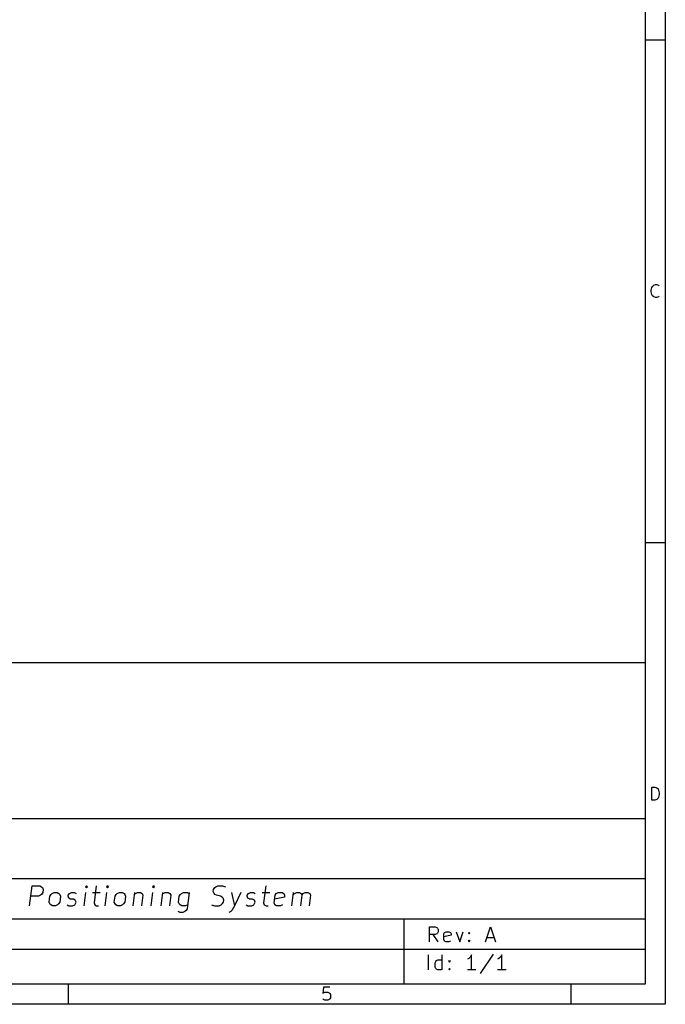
# Model space of a CAD drawing. Extents: x 0.4 to 10.6, y -8.1 to -0.4.
# Tile 10 of 16: x 8.1 to 10.6, y -8.1 to -4.3. Entities that reach past the tile are written whole.
import ezdxf

# ---------------------------------------------------------------- set-up
doc = ezdxf.new("R2010")
doc.units = 0
doc.header["$MEASUREMENT"] = 0
doc.layers.add('BLACK', color=7, linetype='CONTINUOUS')

msp = doc.modelspace()

# ---------------------------------------------------------------- linework, layer by layer
at = {"layer": 'BLACK', "linetype": 'CONTINUOUS'}
for p, q in [((10.6063, -0.3937), (10.6063, -8.1063)), ((10.5276, -0.47244), (10.5276, -8.02756)), ((10.6063, -4.33071), (10.5276, -4.33071)), ((10.5511, -5.30908), (10.5535, -5.29934)), ((10.5511, -5.3164), (10.5511, -5.30908)), ((10.5535, -5.32614), (10.5511, -5.3164)), ((10.5535, -5.29934), (10.556, -5.29446)), ((10.556, -5.29446), (10.5608, -5.28959)), ((10.5608, -5.28959), (10.5681, -5.28715)), ((10.5681, -5.28715), (10.573, -5.28715)), ((10.573, -5.28715), (10.5803, -5.28959)), ((10.5803, -5.28959), (10.5828, -5.29202)), ((10.556, -5.33102), (10.5535, -5.32614)), ((10.5608, -5.33589), (10.556, -5.33102)), ((10.5681, -5.33833), (10.5608, -5.33589)), ((10.573, -5.33833), (10.5681, -5.33833)), ((10.5803, -5.33589), (10.573, -5.33833)), ((10.5828, -5.33346), (10.5803, -5.33589)), ((10.6063, -6.29921), (10.5276, -6.29921)), ((6.27559, -6.76772), (10.5276, -6.76772)), ((10.5276, -6.76772), (10.5276, -8.02756)), ((10.5535, -7.30683), (10.5535, -7.25565)), ((10.5535, -7.25565), (10.5657, -7.25565)), ((10.5657, -7.25565), (10.573, -7.25809)), ((10.573, -7.25809), (10.5779, -7.26297)), ((10.5779, -7.26297), (10.5803, -7.26784)), ((10.5803, -7.26784), (10.5828, -7.27759)), ((10.5828, -7.2849), (10.5803, -7.29465)), ((10.5828, -7.27759), (10.5828, -7.2849)), ((10.5657, -7.30683), (10.5535, -7.30683)), ((10.573, -7.3044), (10.5657, -7.30683)), ((10.5779, -7.29952), (10.573, -7.3044)), ((10.5803, -7.29465), (10.5779, -7.29952)), ((6.27559, -7.37795), (10.5276, -7.37795)), ((6.27559, -7.61417), (10.5276, -7.61417)), ((8.11713, -7.72065), (8.12697, -7.64191)), ((8.12697, -7.64191), (8.15697, -7.64191)), ((8.15697, -7.64191), (8.164, -7.64566)), ((8.164, -7.64566), (8.16728, -7.64941)), ((8.16868, -7.66815), (8.164, -7.67565)), ((8.16728, -7.64941), (8.17009, -7.65691)), ((8.17009, -7.65691), (8.16868, -7.66815)), ((8.20149, -7.67565), (8.20571, -7.6719)), ((8.20571, -7.6719), (8.21368, -7.66815)), ((8.21368, -7.66815), (8.22493, -7.66815)), ((8.22493, -7.66815), (8.23196, -7.6719)), ((8.23196, -7.6719), (8.23524, -7.67565)), ((8.26852, -7.6794), (8.2732, -7.6719)), ((8.2732, -7.6719), (8.28117, -7.66815)), ((8.28117, -7.66815), (8.29242, -7.66815)), ((8.29242, -7.66815), (8.29945, -7.6719)), ((8.33085, -7.72065), (8.33741, -7.66815)), ((8.34069, -7.64191), (8.33648, -7.64566)), ((8.33648, -7.64566), (8.33976, -7.64941)), ((8.34069, -7.64191), (8.33976, -7.64941)), ((8.33976, -7.64941), (8.34398, -7.64566)), ((8.34398, -7.64566), (8.34069, -7.64191)), ((8.36366, -7.66815), (8.39366, -7.66815)), ((8.37819, -7.64191), (8.36975, -7.7094)), ((8.41334, -7.72065), (8.4199, -7.66815)), ((8.42318, -7.64191), (8.41897, -7.64566)), ((8.41897, -7.64566), (8.42225, -7.64941)), ((8.42318, -7.64191), (8.42225, -7.64941)), ((8.42225, -7.64941), (8.42646, -7.64566)), ((8.42646, -7.64566), (8.42318, -7.64191)), ((8.45646, -7.67565), (8.46068, -7.6719)), ((8.46068, -7.6719), (8.46865, -7.66815)), ((8.46865, -7.66815), (8.4799, -7.66815)), ((8.4799, -7.66815), (8.48693, -7.6719)), ((8.48693, -7.6719), (8.49021, -7.67565)), ((8.52864, -7.66815), (8.52208, -7.72065)), ((8.5277, -7.67565), (8.53192, -7.6719)), ((8.53192, -7.6719), (8.53989, -7.66815)), ((8.53989, -7.66815), (8.55114, -7.66815)), ((8.55114, -7.66815), (8.55817, -7.6719)), ((8.55817, -7.6719), (8.56098, -7.6794)), ((8.59332, -7.72065), (8.59988, -7.66815)), ((8.60316, -7.64191), (8.59894, -7.64566)), ((8.59894, -7.64566), (8.60222, -7.64941)), ((8.60316, -7.64191), (8.60222, -7.64941)), ((8.60222, -7.64941), (8.60644, -7.64566)), ((8.60644, -7.64566), (8.60316, -7.64191)), ((8.63738, -7.66815), (8.63081, -7.72065)), ((8.63644, -7.67565), (8.64066, -7.6719)), ((8.64066, -7.6719), (8.64862, -7.66815)), ((8.64862, -7.66815), (8.65987, -7.66815)), ((8.65987, -7.66815), (8.6669, -7.6719)), ((8.6669, -7.6719), (8.66972, -7.6794)), ((8.70768, -7.67565), (8.7119, -7.6719)), ((8.7119, -7.6719), (8.71987, -7.66815)), ((8.71987, -7.66815), (8.73486, -7.66815)), ((8.74236, -7.66815), (8.7344, -7.7319)), ((8.73486, -7.66815), (8.74189, -7.6719)), ((8.83657, -7.6644), (8.83751, -7.65691)), ((8.83938, -7.6719), (8.83657, -7.6644)), ((8.83751, -7.65691), (8.84219, -7.64941)), ((8.84266, -7.67565), (8.83938, -7.6719)), ((8.84219, -7.64941), (8.84641, -7.64566)), ((8.84641, -7.64566), (8.85438, -7.64191)), ((8.85438, -7.64191), (8.87313, -7.64191)), ((8.87313, -7.64191), (8.88391, -7.64566)), ((8.90734, -7.66815), (8.91953, -7.72065)), ((8.94484, -7.66815), (8.91953, -7.72065)), ((8.96968, -7.6794), (8.97437, -7.6719)), ((8.97437, -7.6719), (8.98233, -7.66815)), ((8.98233, -7.66815), (8.99358, -7.66815)), ((8.99358, -7.66815), (9.00061, -7.6719)), ((9.02733, -7.66815), (9.05732, -7.66815)), ((9.04186, -7.64191), (9.03342, -7.7094)), ((9.07841, -7.6794), (9.0831, -7.6719)), ((9.0831, -7.6719), (9.09107, -7.66815)), ((9.09107, -7.66815), (9.10607, -7.66815)), ((9.10607, -7.66815), (9.1131, -7.6719)), ((9.1131, -7.6719), (9.11591, -7.6794)), ((9.1445, -7.72065), (9.15106, -7.66815)), ((9.15012, -7.67565), (9.15434, -7.6719)), ((9.15434, -7.6719), (9.16231, -7.66815)), ((9.16231, -7.66815), (9.17356, -7.66815)), ((9.17356, -7.66815), (9.18059, -7.6719)), ((9.18059, -7.6719), (9.1834, -7.6794)), ((9.1834, -7.6794), (9.18809, -7.6719)), ((9.18809, -7.6719), (9.19606, -7.66815)), ((9.19606, -7.66815), (9.2073, -7.66815)), ((9.2073, -7.66815), (9.21434, -7.6719)), ((9.21434, -7.6719), (9.21715, -7.6794)), ((8.15181, -7.68315), (8.12182, -7.68315)), ((8.15978, -7.6794), (8.15181, -7.68315)), ((8.164, -7.67565), (8.15978, -7.6794)), ((8.19399, -7.70565), (8.19681, -7.68315)), ((8.19681, -7.71315), (8.19399, -7.70565)), ((8.19681, -7.68315), (8.20149, -7.67565)), ((8.23524, -7.70565), (8.23055, -7.71315)), ((8.23524, -7.67565), (8.23805, -7.68315)), ((8.23805, -7.68315), (8.23524, -7.70565)), ((8.26805, -7.68315), (8.26852, -7.6794)), ((8.27086, -7.69065), (8.26805, -7.68315)), ((8.27789, -7.6944), (8.27086, -7.69065)), ((8.28914, -7.6944), (8.27789, -7.6944)), ((8.29617, -7.69815), (8.28914, -7.6944)), ((8.29383, -7.7169), (8.29851, -7.7094)), ((8.29898, -7.70565), (8.29617, -7.69815)), ((8.29851, -7.7094), (8.29898, -7.70565)), ((8.36975, -7.7094), (8.37257, -7.7169)), ((8.44896, -7.70565), (8.45177, -7.68315)), ((8.45177, -7.71315), (8.44896, -7.70565)), ((8.45177, -7.68315), (8.45646, -7.67565)), ((8.49021, -7.70565), (8.48552, -7.71315)), ((8.49021, -7.67565), (8.49302, -7.68315)), ((8.49302, -7.68315), (8.49021, -7.70565)), ((8.56098, -7.6794), (8.55582, -7.72065)), ((8.66972, -7.6794), (8.66456, -7.72065)), ((8.70018, -7.70565), (8.70299, -7.68315)), ((8.70299, -7.71315), (8.70018, -7.70565)), ((8.70299, -7.68315), (8.70768, -7.67565)), ((8.84969, -7.6794), (8.84266, -7.67565)), ((8.86422, -7.68315), (8.84969, -7.6794)), ((8.87125, -7.6869), (8.86422, -7.68315)), ((8.87453, -7.69065), (8.87125, -7.6869)), ((8.87172, -7.71315), (8.87641, -7.70565)), ((8.87735, -7.69815), (8.87453, -7.69065)), ((8.87641, -7.70565), (8.87735, -7.69815)), ((8.96921, -7.68315), (8.96968, -7.6794)), ((8.97202, -7.69065), (8.96921, -7.68315)), ((8.97905, -7.6944), (8.97202, -7.69065)), ((8.9903, -7.6944), (8.97905, -7.6944)), ((8.99733, -7.69815), (8.9903, -7.6944)), ((8.99499, -7.7169), (8.99967, -7.7094)), ((9.00014, -7.70565), (8.99733, -7.69815)), ((8.99967, -7.7094), (9.00014, -7.70565)), ((9.03342, -7.7094), (9.03623, -7.7169)), ((9.07467, -7.7094), (9.07841, -7.6794)), ((9.07748, -7.7169), (9.07467, -7.7094)), ((9.11497, -7.6869), (9.07654, -7.6944)), ((9.11591, -7.6794), (9.11497, -7.6869)), ((9.1834, -7.6794), (9.17825, -7.72065)), ((9.21715, -7.6794), (9.21199, -7.72065)), ((8.20009, -7.7169), (8.19681, -7.71315)), ((8.20712, -7.72065), (8.20009, -7.7169)), ((8.21837, -7.72065), (8.20712, -7.72065)), ((8.22633, -7.7169), (8.21837, -7.72065)), ((8.23055, -7.71315), (8.22633, -7.7169)), ((8.26383, -7.7169), (8.27086, -7.72065)), ((8.27086, -7.72065), (8.28586, -7.72065)), ((8.28586, -7.72065), (8.29383, -7.7169)), ((8.37257, -7.7169), (8.3796, -7.72065)), ((8.3796, -7.72065), (8.38709, -7.72065)), ((8.45506, -7.7169), (8.45177, -7.71315)), ((8.46209, -7.72065), (8.45506, -7.7169)), ((8.47333, -7.72065), (8.46209, -7.72065)), ((8.4813, -7.7169), (8.47333, -7.72065)), ((8.48552, -7.71315), (8.4813, -7.7169)), ((8.70627, -7.74689), (8.69924, -7.74314)), ((8.70627, -7.7169), (8.70299, -7.71315)), ((8.7133, -7.72065), (8.70627, -7.7169)), ((8.71752, -7.74689), (8.70627, -7.74689)), ((8.7283, -7.72065), (8.7133, -7.72065)), ((8.72549, -7.74314), (8.71752, -7.74689)), ((8.72971, -7.73939), (8.72549, -7.74314)), ((8.73627, -7.7169), (8.7283, -7.72065)), ((8.7344, -7.7319), (8.72971, -7.73939)), ((8.83001, -7.7169), (8.84079, -7.72065)), ((8.84079, -7.72065), (8.85954, -7.72065)), ((8.85954, -7.72065), (8.8675, -7.7169)), ((8.8675, -7.7169), (8.87172, -7.71315)), ((8.90547, -7.74314), (8.8975, -7.74689)), ((8.90969, -7.73939), (8.90547, -7.74314)), ((8.91953, -7.72065), (8.90969, -7.73939)), ((8.96499, -7.7169), (8.97202, -7.72065)), ((8.97202, -7.72065), (8.98702, -7.72065)), ((8.98702, -7.72065), (8.99499, -7.7169)), ((9.03623, -7.7169), (9.04326, -7.72065)), ((9.04326, -7.72065), (9.05076, -7.72065)), ((9.08451, -7.72065), (9.07748, -7.7169)), ((9.09951, -7.72065), (9.08451, -7.72065)), ((9.10747, -7.7169), (9.09951, -7.72065)), ((6.27559, -7.77165), (10.5276, -7.77165)), ((9.58268, -7.77165), (9.58268, -8.02756)), ((9.68325, -7.86135), (9.68325, -7.8023)), ((9.68325, -7.8023), (9.70575, -7.8023)), ((9.70575, -7.8023), (9.71137, -7.80511)), ((9.71137, -7.80511), (9.71418, -7.80792)), ((9.71418, -7.82761), (9.71137, -7.83042)), ((9.71418, -7.80792), (9.71699, -7.81354)), ((9.71699, -7.82198), (9.71418, -7.82761)), ((9.71699, -7.81354), (9.71699, -7.82198)), ((9.73949, -7.83042), (9.7423, -7.82479)), ((9.7423, -7.82479), (9.74793, -7.82198)), ((9.74793, -7.82198), (9.75918, -7.82198)), ((9.75918, -7.82198), (9.7648, -7.82479)), ((9.7648, -7.82479), (9.76761, -7.83042)), ((9.7873, -7.82198), (9.80136, -7.86135)), ((9.80136, -7.86135), (9.81542, -7.82198)), ((9.8351, -7.82761), (9.83792, -7.82479)), ((9.83792, -7.83042), (9.8351, -7.82761)), ((9.83792, -7.82479), (9.84073, -7.82761)), ((9.83792, -7.82479), (9.83792, -7.83042)), ((9.84073, -7.82761), (9.83792, -7.83042)), ((9.9026, -7.86135), (9.92228, -7.8023)), ((9.92228, -7.8023), (9.94197, -7.86135)), ((9.70575, -7.83323), (9.68325, -7.83323)), ((9.71699, -7.86135), (9.69731, -7.83323)), ((9.71137, -7.83042), (9.70575, -7.83323)), ((9.73949, -7.85292), (9.73949, -7.83042)), ((9.76761, -7.83604), (9.73949, -7.84167)), ((9.7423, -7.85854), (9.73949, -7.85292)), ((9.74793, -7.86135), (9.7423, -7.85854)), ((9.75918, -7.86135), (9.74793, -7.86135)), ((9.7648, -7.85854), (9.75918, -7.86135)), ((9.76761, -7.83042), (9.76761, -7.83604)), ((9.8351, -7.85854), (9.83792, -7.85573)), ((9.83792, -7.86135), (9.8351, -7.85854)), ((9.83792, -7.85573), (9.84073, -7.85854)), ((9.83792, -7.85573), (9.83792, -7.86135)), ((9.84073, -7.85854), (9.83792, -7.86135)), ((9.90822, -7.84448), (9.93634, -7.84448)), ((6.27559, -7.88976), (10.5276, -7.88976)), ((9.67936, -7.97189), (9.67936, -7.91284)), ((9.70467, -7.94377), (9.70748, -7.93815)), ((9.70467, -7.96065), (9.70467, -7.94377)), ((9.70748, -7.93815), (9.7103, -7.93534)), ((9.7103, -7.93534), (9.71592, -7.93252)), ((9.71592, -7.93252), (9.72717, -7.93252)), ((9.72717, -7.93252), (9.73279, -7.93534)), ((9.73279, -7.97189), (9.73279, -7.91284)), ((9.7581, -7.93815), (9.76092, -7.93534)), ((9.76092, -7.94096), (9.7581, -7.93815)), ((9.76092, -7.93534), (9.76373, -7.93815)), ((9.76092, -7.93534), (9.76092, -7.94096)), ((9.76373, -7.93815), (9.76092, -7.94096)), ((9.83684, -7.9269), (9.83122, -7.92971)), ((9.84247, -7.92128), (9.83684, -7.9269)), ((9.84809, -7.91284), (9.84247, -7.92128)), ((9.84809, -7.97189), (9.84809, -7.91284)), ((9.93246, -7.91003), (9.88184, -7.98596)), ((9.95495, -7.9269), (9.94933, -7.92971)), ((9.96058, -7.92128), (9.95495, -7.9269)), ((9.9662, -7.91284), (9.96058, -7.92128)), ((9.9662, -7.97189), (9.9662, -7.91284)), ((9.70748, -7.96627), (9.70467, -7.96065)), ((9.7103, -7.96908), (9.70748, -7.96627)), ((9.71592, -7.97189), (9.7103, -7.96908)), ((9.72717, -7.97189), (9.71592, -7.97189)), ((9.73279, -7.96908), (9.72717, -7.97189)), ((9.7581, -7.96908), (9.76092, -7.96627)), ((9.76092, -7.97189), (9.7581, -7.96908)), ((9.76092, -7.96627), (9.76373, -7.96908)), ((9.76092, -7.96627), (9.76092, -7.97189)), ((9.76373, -7.96908), (9.76092, -7.97189)), ((9.86497, -7.97189), (9.83122, -7.97189)), ((9.98308, -7.97189), (9.94933, -7.97189)), ((10.5276, -8.02756), (0.47244, -8.02756)), ((10.5276, -8.02756), (6.27559, -8.02756)), ((8.26772, -8.02756), (8.26772, -8.1063)), ((9.26804, -8.03912), (9.2656, -8.06349)), ((9.29241, -8.03912), (9.26804, -8.03912)), ((9.26804, -8.06105), (9.27291, -8.05862)), ((9.27291, -8.05862), (9.2851, -8.05862)), ((9.2851, -8.05862), (9.28997, -8.06105)), ((10.2362, -8.02756), (10.2362, -8.1063)), ((9.2656, -8.06349), (9.26804, -8.06105)), ((9.26804, -8.08786), (9.2656, -8.08542)), ((9.27291, -8.0903), (9.26804, -8.08786)), ((9.2851, -8.0903), (9.27291, -8.0903)), ((9.28997, -8.08786), (9.2851, -8.0903)), ((9.28997, -8.06105), (9.29241, -8.06349)), ((9.29241, -8.08542), (9.28997, -8.08786)), ((9.29241, -8.06349), (9.29485, -8.06836)), ((9.29485, -8.08055), (9.29241, -8.08542)), ((9.29485, -8.06836), (9.29485, -8.08055)), ((10.6063, -8.1063), (0.3937, -8.1063))]:
    msp.add_line(p, q, dxfattribs=at)

doc.saveas('drawing.dxf')
